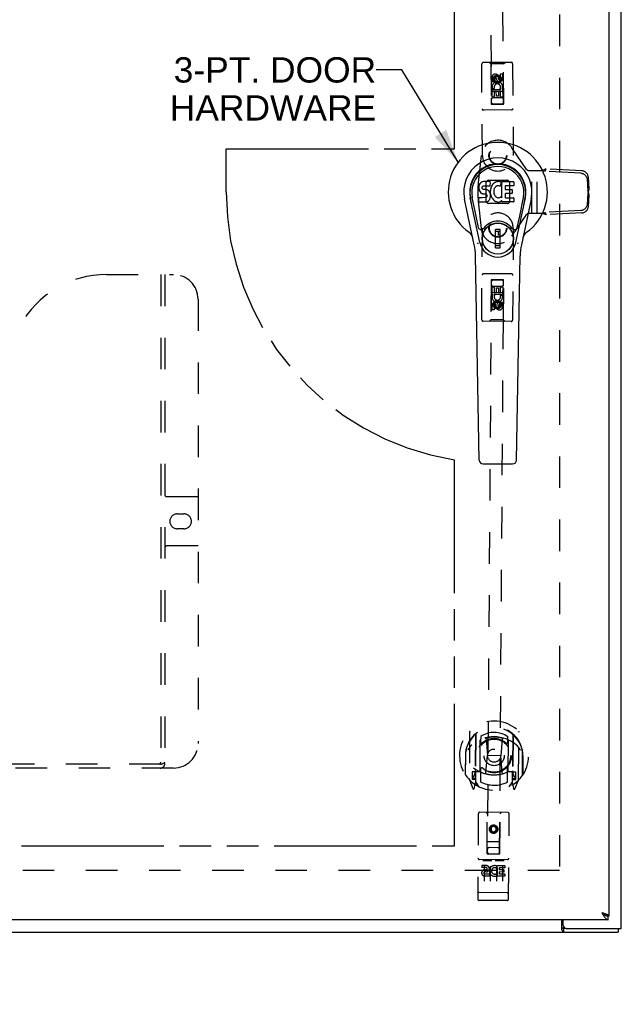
# Model space of a CAD drawing. Header units: inches. Extents: x 0 to 116, y 0 to 75.
# Tile 4 of 9: x 39 to 52, y 21 to 41. Entities that reach past the tile are written whole.
import ezdxf

# ---------------------------------------------------------------- set-up
doc = ezdxf.new("R2010")
doc.units = ezdxf.units.IN
doc.header["$LTSCALE"] = 6.394819
doc.header["$MEASUREMENT"] = 0
doc.linetypes.add('HIDDEN', pattern=[0.2, 0.1, -0.1])
doc.linetypes.add('PHANTOM', pattern=[0.8, 0.45, -0.05, 0.1, -0.05, 0.1, -0.05])
doc.layers.get('0').update_dxf_attribs({"linetype": 'CONTINUOUS'})
for name, color, linetype in [('02___PRT_ALL_AXES', 7, 'CONTINUOUS'), ('AVAILABLE_DOOR_SPACE', 7, 'CONTINUOUS'), ('DEFAULT_2', 8, 'HIDDEN'), ('DIMENSIONS', 7, 'CONTINUOUS')]:
    doc.layers.add(name, color=color, linetype=linetype)
doc.styles.get("Standard").update_dxf_attribs({"font": 'arial.ttf'})
doc.dimstyles.new('DIMSTYLE_1', dxfattribs={"dimtxt": 0.512953, "dimasz": 0.683938, "dimexe": 0.09, "dimexo": 0.07, "dimgap": 0.0375, "dimtad": 0, "dimtih": 1, "dimtoh": 1, "dimzin": 4, "dimdsep": 46, "dimtxsty": 'Standard', "dimblk": '_FILLED', "dimblk1": '_FILLED', "dimblk2": '_FILLED', "dimcen": 0.09, "dimazin": 1, "dimtfac": 1, "dimtdec": 3, "dimtofl": 0, "dimtmove": 0, "dimatfit": 3, "dimldrblk": '_FILLED', "dimfxl": 1, "dimtolj": 1, "dimtzin": 4, "dimarcsym": 0})
doc.dimstyles.get("Standard").update_dxf_attribs({"dimtxt": 0.581347, "dimasz": 0.683938, "dimexe": 0.09, "dimexo": 0.07, "dimgap": 0.09, "dimtad": 0, "dimtih": 1, "dimtoh": 1, "dimdec": 3, "dimzin": 4, "dimdsep": 46, "dimtxsty": 'Standard', "dimblk": '_FILLED', "dimblk1": '_FILLED', "dimblk2": '_FILLED', "dimcen": 0.09, "dimadec": 3, "dimazin": 1, "dimtp": 0.001, "dimtm": 0.001, "dimtfac": 1, "dimtdec": 3, "dimtofl": 0, "dimtmove": 0, "dimatfit": 3, "dimldrblk": '_FILLED', "dimfxl": 1, "dimtolj": 1, "dimtzin": 4, "dimarcsym": 0})

# ---------------------------------------------------------------- blocks, each defined once
blk = doc.blocks.new('_FILLED')
at = {"color": 0, "linetype": 'ByBlock'}
blk.add_solid([(0, 0), (-1, 0.2), (-1, -0.2)], dxfattribs=at)
blk = doc.blocks.new('*D12')
at = {"layer": 'DIMENSIONS', "color": 2, "linetype": 'Continuous'}
for p, q in [((36.072, 24.465), (36.072, 25.833)), ((36.072, 22.965), (36.072, 21.668)), ((36.072, 21.668), (36.671, 21.668))]:
    blk.add_line(p, q, dxfattribs=at)
at = {"layer": 'DIMENSIONS', "color": 2, "linetype": 'Continuous', "xscale": 0.6839378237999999, "yscale": 0.6839378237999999, "zscale": 0.6839378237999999}
for p, rotation in [((36.072, 24.465), 270), ((36.072, 22.965), 90)]:
    blk.add_blockref('_FILLED', p, dxfattribs=dict(at, rotation=rotation))
at = {"layer": 'DIMENSIONS', "color": 2, "linetype": 'Continuous', "insert": (36.927, 21.925), "char_height": 0.513, "width": 1.39394, "attachment_point": 1, "line_spacing_factor": 0.9}
blk.add_mtext('1.50', dxfattribs=at)

msp = doc.modelspace()

# ---------------------------------------------------------------- linework, layer by layer
at = {"color": 3, "linetype": 'Continuous'}
for p, q in [((51.617, 22.79), (51.617, 52.64)), ((51.367, 52.39), (51.367, 23.04)), ((51.354, 22.965), (27.755, 22.965)), ((50.415, 22.758), (50.415, 22.965)), ((50.442, 22.85), (50.442, 22.965)), ((50.502, 22.79), (51.617, 22.79)), ((27.68, 22.715), (51.554, 22.715)), ((50.424, 22.743), (50.427, 22.736))]:
    msp.add_line(p, q, dxfattribs=at)
at = {"color": 7, "linetype": 'Continuous'}
for p, q in [((48.801, 37.919), (48.779, 37.909)), ((48.824, 37.926), (48.801, 37.919)), ((48.964, 37.926), (48.824, 37.926)), ((48.966, 37.883), (48.964, 37.926)), ((49.08, 37.918), (49.06, 37.909)), ((49.102, 37.922), (49.08, 37.918)), ((49.124, 37.925), (49.102, 37.922)), ((49.147, 37.924), (49.124, 37.925)), ((49.158, 37.923), (49.147, 37.924)), ((49.168, 37.919), (49.158, 37.923)), ((49.187, 37.907), (49.168, 37.919)), ((49.197, 37.924), (49.434, 37.924)), ((49.197, 37.599), (49.197, 37.924)), ((49.438, 37.92), (49.438, 37.845)), ((48.733, 37.829), (48.731, 37.805)), ((48.731, 37.805), (48.732, 37.781)), ((48.732, 37.781), (48.736, 37.758)), ((48.738, 37.852), (48.733, 37.829)), ((48.736, 37.758), (48.744, 37.736)), ((48.747, 37.875), (48.738, 37.852)), ((48.744, 37.736), (48.757, 37.715)), ((48.761, 37.895), (48.747, 37.875)), ((48.757, 37.715), (48.773, 37.698)), ((48.77, 37.902), (48.761, 37.895)), ((48.779, 37.909), (48.77, 37.902)), ((48.802, 37.794), (48.803, 37.809)), ((48.803, 37.786), (48.802, 37.794)), ((48.803, 37.809), (48.805, 37.824)), ((48.805, 37.779), (48.803, 37.786)), ((48.805, 37.824), (48.808, 37.83)), ((48.81, 37.773), (48.805, 37.779)), ((48.808, 37.83), (48.814, 37.835)), ((48.816, 37.768), (48.81, 37.773)), ((48.814, 37.835), (48.828, 37.84)), ((48.83, 37.764), (48.816, 37.768)), ((48.828, 37.84), (48.843, 37.841)), ((48.854, 37.765), (48.83, 37.764)), ((48.843, 37.841), (48.956, 37.841)), ((48.878, 37.764), (48.854, 37.765)), ((48.902, 37.759), (48.878, 37.764)), ((48.913, 37.754), (48.902, 37.759)), ((48.923, 37.747), (48.913, 37.754)), ((48.94, 37.73), (48.923, 37.747)), ((48.953, 37.71), (48.94, 37.73)), ((48.956, 37.841), (48.962, 37.841)), ((48.962, 37.841), (48.963, 37.847)), ((48.963, 37.847), (48.965, 37.86)), ((48.968, 37.762), (48.963, 37.718)), ((48.963, 37.718), (48.964, 37.695)), ((48.965, 37.86), (48.966, 37.883)), ((48.972, 37.784), (48.968, 37.762)), ((48.978, 37.805), (48.972, 37.784)), ((48.987, 37.826), (48.978, 37.805)), ((48.998, 37.846), (48.987, 37.826)), ((49.011, 37.864), (48.998, 37.846)), ((49.025, 37.88), (49.011, 37.864)), ((49.042, 37.896), (49.025, 37.88)), ((49.034, 37.733), (49.033, 37.706)), ((49.037, 37.76), (49.034, 37.733)), ((49.041, 37.773), (49.037, 37.76)), ((49.046, 37.785), (49.041, 37.773)), ((49.06, 37.909), (49.042, 37.896)), ((49.061, 37.808), (49.046, 37.785)), ((49.069, 37.818), (49.061, 37.808)), ((49.08, 37.826), (49.069, 37.818)), ((49.104, 37.836), (49.08, 37.826)), ((49.117, 37.839), (49.104, 37.836)), ((49.131, 37.839), (49.117, 37.839)), ((49.144, 37.836), (49.131, 37.839)), ((49.156, 37.831), (49.144, 37.836)), ((49.188, 37.902), (49.162, 37.834)), ((49.267, 37.836), (49.267, 37.769)), ((49.434, 37.841), (49.272, 37.841)), ((49.272, 37.764), (49.403, 37.764)), ((49.407, 37.76), (49.407, 37.687)), ((48.641, 36.645), (48.444, 37.571)), ((48.752, 36.692), (48.559, 37.596)), ((48.607, 37.369), (48.563, 37.597)), ((48.675, 37.223), (48.6, 37.604)), ((48.734, 37.519), (48.734, 37.594)), ((48.797, 37.599), (48.738, 37.599)), ((48.739, 37.515), (48.883, 37.515)), ((48.773, 37.698), (48.793, 37.685)), ((48.793, 37.685), (48.804, 37.681)), ((48.858, 37.6), (48.797, 37.599)), ((48.804, 37.681), (48.816, 37.679)), ((48.816, 37.679), (48.864, 37.678)), ((48.874, 37.601), (48.858, 37.6)), ((48.864, 37.678), (48.871, 37.678)), ((48.871, 37.678), (48.878, 37.675)), ((48.88, 37.604), (48.874, 37.601)), ((48.878, 37.675), (48.884, 37.671)), ((48.885, 37.61), (48.88, 37.604)), ((48.883, 37.515), (48.895, 37.516)), ((48.884, 37.671), (48.889, 37.665)), ((48.895, 37.622), (48.885, 37.61)), ((48.889, 37.665), (48.896, 37.651)), ((48.897, 37.628), (48.895, 37.622)), ((48.895, 37.516), (48.906, 37.52)), ((48.896, 37.651), (48.898, 37.636)), ((48.898, 37.636), (48.897, 37.628)), ((48.906, 37.52), (48.926, 37.534)), ((48.926, 37.534), (48.943, 37.551)), ((48.943, 37.551), (48.949, 37.561)), ((48.949, 37.561), (48.955, 37.572)), ((48.962, 37.688), (48.953, 37.71)), ((48.955, 37.572), (48.963, 37.594)), ((48.969, 37.665), (48.962, 37.688)), ((48.963, 37.594), (48.969, 37.617)), ((48.964, 37.695), (48.967, 37.673)), ((48.967, 37.673), (48.972, 37.652)), ((48.971, 37.641), (48.969, 37.665)), ((48.969, 37.617), (48.971, 37.641)), ((48.972, 37.652), (48.979, 37.63)), ((48.979, 37.63), (49, 37.591)), ((49, 37.591), (49.013, 37.573)), ((49.013, 37.573), (49.028, 37.556)), ((49.028, 37.556), (49.044, 37.541)), ((49.033, 37.706), (49.034, 37.693)), ((49.034, 37.693), (49.037, 37.68)), ((49.037, 37.68), (49.047, 37.656)), ((49.044, 37.541), (49.062, 37.527)), ((49.047, 37.656), (49.061, 37.632)), ((49.061, 37.632), (49.069, 37.622)), ((49.062, 37.527), (49.072, 37.522)), ((49.069, 37.622), (49.08, 37.614)), ((49.072, 37.522), (49.082, 37.519)), ((49.08, 37.614), (49.091, 37.606)), ((49.082, 37.519), (49.104, 37.513)), ((49.091, 37.606), (49.103, 37.601)), ((49.103, 37.601), (49.116, 37.599)), ((49.116, 37.599), (49.13, 37.598)), ((49.13, 37.598), (49.143, 37.6)), ((49.143, 37.6), (49.156, 37.605)), ((49.148, 37.514), (49.169, 37.52)), ((49.156, 37.605), (49.168, 37.61)), ((49.168, 37.61), (49.179, 37.617)), ((49.169, 37.52), (49.188, 37.532)), ((49.185, 37.616), (49.197, 37.599)), ((49.199, 37.532), (49.188, 37.532)), ((49.188, 37.532), (49.188, 37.532)), ((49.199, 37.519), (49.199, 37.532)), ((49.435, 37.515), (49.203, 37.515)), ((49.268, 37.678), (49.268, 37.6)), ((49.403, 37.682), (49.273, 37.682)), ((49.273, 37.596), (49.435, 37.596)), ((49.439, 37.591), (49.439, 37.519)), ((49.483, 36.692), (49.676, 37.596)), ((49.56, 37.223), (49.635, 37.604)), ((49.791, 37.571), (49.594, 36.645)), ((49.627, 37.369), (49.672, 37.597)), ((49.104, 37.513), (49.126, 37.51)), ((49.126, 37.51), (49.148, 37.514)), ((48.723, 36.997), (48.675, 37.223)), ((49.512, 36.997), (49.56, 37.223)), ((49.163, 36.957), (49.072, 36.957)), ((49.072, 36.583), (49.072, 36.957)), ((49.072, 36.918), (49.163, 36.918)), ((49.123, 36.918), (49.123, 36.839)), ((49.163, 36.583), (49.163, 36.957)), ((49.163, 36.839), (49.123, 36.839)), ((49.163, 36.623), (49.072, 36.623)), ((49.072, 36.583), (49.163, 36.583)), ((48.739, 32.28), (48.667, 36.42)), ((49.496, 32.28), (49.568, 36.42)), ((48.818, 32.203), (49.417, 32.203)), ((51.367, 23.04), (51.354, 23.04)), ((51.354, 22.965), (51.354, 23.04)), ((50.502, 22.79), (50.445, 22.79)), ((50.445, 22.79), (50.445, 22.715)), ((51.554, 22.79), (51.554, 22.715))]:
    msp.add_line(p, q, dxfattribs=at)
for points in [[(48.719, 36.662), (48.717, 36.667), (48.716, 36.673), (48.714, 36.678), (48.713, 36.684)], [(49.522, 36.684), (49.52, 36.678), (49.519, 36.673), (49.517, 36.667), (49.516, 36.662)], [(51.222, 23.11), (51.228, 23.106), (51.233, 23.103), (51.239, 23.099), (51.244, 23.096), (51.249, 23.092), (51.254, 23.089), (51.259, 23.085), (51.263, 23.082), (51.268, 23.078), (51.272, 23.075), (51.276, 23.071), (51.279, 23.068), (51.282, 23.064), (51.282, 23.064)], [(51.222, 23.11), (51.228, 23.105), (51.233, 23.101), (51.239, 23.096), (51.244, 23.092), (51.25, 23.087), (51.255, 23.083), (51.261, 23.079), (51.266, 23.075), (51.272, 23.071), (51.277, 23.067)], [(51.277, 23.067), (51.283, 23.064), (51.288, 23.06)], [(51.288, 23.06), (51.294, 23.057), (51.299, 23.054), (51.305, 23.051), (51.31, 23.049), (51.316, 23.047), (51.321, 23.045), (51.327, 23.043), (51.332, 23.042), (51.338, 23.041), (51.343, 23.04), (51.349, 23.04), (51.354, 23.04)], [(50.415, 22.811), (50.417, 22.811), (50.418, 22.811), (50.419, 22.811), (50.42, 22.811), (50.421, 22.81), (50.422, 22.81), (50.424, 22.809), (50.425, 22.809), (50.426, 22.808), (50.427, 22.807), (50.428, 22.806), (50.429, 22.805), (50.43, 22.804), (50.431, 22.803), (50.432, 22.801), (50.433, 22.8), (50.435, 22.797)], [(50.435, 22.797), (50.436, 22.796), (50.437, 22.795), (50.438, 22.794), (50.439, 22.792), (50.44, 22.792), (50.441, 22.791), (50.442, 22.79), (50.443, 22.79), (50.444, 22.79), (50.445, 22.79)]]:
    msp.add_lwpolyline(points, dxfattribs=at)
at = {"color": 3, "linetype": 'Continuous'}
for points in [[(51.222, 23.11), (51.24, 23.104), (51.248, 23.102), (51.257, 23.099), (51.265, 23.096), (51.274, 23.094), (51.282, 23.091), (51.29, 23.088)], [(51.222, 23.11), (51.228, 23.1), (51.233, 23.091), (51.239, 23.081), (51.244, 23.072), (51.25, 23.063), (51.255, 23.054), (51.261, 23.046)], [(51.261, 23.046), (51.266, 23.037), (51.272, 23.029), (51.277, 23.021), (51.283, 23.014), (51.288, 23.007), (51.294, 23.001), (51.299, 22.995), (51.305, 22.989), (51.31, 22.984), (51.316, 22.98), (51.321, 22.976), (51.327, 22.972), (51.332, 22.97), (51.338, 22.967), (51.343, 22.966), (51.349, 22.965), (51.354, 22.965)], [(51.29, 23.088), (51.297, 23.085), (51.305, 23.083), (51.312, 23.08), (51.319, 23.077), (51.325, 23.075), (51.331, 23.072), (51.336, 23.069), (51.342, 23.067), (51.346, 23.064), (51.351, 23.061), (51.355, 23.059), (51.358, 23.056), (51.361, 23.053), (51.363, 23.05), (51.365, 23.048), (51.366, 23.045), (51.367, 23.042), (51.367, 23.04)], [(50.415, 22.758), (50.416, 22.757), (50.417, 22.755), (50.419, 22.754), (50.42, 22.752), (50.421, 22.75), (50.422, 22.748), (50.423, 22.745), (50.424, 22.743)], [(50.427, 22.736), (50.428, 22.733), (50.429, 22.731), (50.43, 22.729), (50.431, 22.727), (50.432, 22.725), (50.433, 22.723), (50.434, 22.722), (50.435, 22.72), (50.436, 22.719), (50.437, 22.718), (50.439, 22.717), (50.44, 22.716), (50.441, 22.716), (50.442, 22.715), (50.443, 22.715), (50.444, 22.715), (50.445, 22.715)]]:
    msp.add_lwpolyline(points, dxfattribs=at)
at = {"color": 7, "linetype": 'Continuous'}
for radius in [0.317, 0.313]:
    msp.add_circle((49.117, 36.77), radius, dxfattribs=at)
for centre, radius, start, end in [((49.117, 37.715), 1.004, 305.5066, 234.4934), ((49.117, 37.715), 0.689, 347.9703, 192.0297), ((49.117, 37.715), 0.571, 347.9703, 192.0297), ((49.117, 37.705), 0.527, 348.9402, 191.0594), ((49.434, 37.92), 0.00448, 0, 90), ((49.158, 37.835), 0.00448, 246.1578, 339.0016), ((49.184, 37.904), 0.00448, 339.0016, 51.8729), ((49.272, 37.836), 0.00448, 90, 180), ((49.272, 37.769), 0.00448, 180, 270), ((49.403, 37.76), 0.00448, 0, 90), ((49.434, 37.845), 0.00448, 270, 360), ((48.738, 37.594), 0.00448, 90, 180.0119), ((48.739, 37.519), 0.00483, 180, 270), ((49.182, 37.614), 0.00448, 34.0893, 127.3444), ((49.203, 37.519), 0.00448, 180, 270), ((49.273, 37.678), 0.00448, 90, 180), ((49.273, 37.6), 0.00448, 180, 270), ((49.403, 37.687), 0.00448, 270, 360), ((49.435, 37.591), 0.00448, 0, 90), ((49.435, 37.519), 0.00448, 270, 360), ((49.117, 36.77), 0.354, 35.4237, 144.5763), ((48.78, 37.01), 0.0591, 192.0297, 324.5763), ((49.454, 37.01), 0.0591, 215.4237, 347.9703), ((48.42, 36.737), 0.197, 12.0297, 54.4934), ((49.815, 36.737), 0.197, 125.5066, 167.9703), ((47.486, 36.399), 1.181, 1, 12.0297), ((49.117, 36.77), 0.374, 192.0297, 347.9703), ((50.749, 36.399), 1.181, 167.9703, 179), ((48.818, 32.282), 0.0787, 181, 270), ((49.417, 32.282), 0.0787, 270, 359)]:
    msp.add_arc(centre, radius, start, end, dxfattribs=at)
at = {"color": 3, "linetype": 'Continuous'}
msp.add_arc((50.502, 22.85), 0.06, 180, 270, dxfattribs=at)
at = {"color": 7, "linetype": 'Continuous'}
msp.add_ellipse((49.117, 37.705), major_axis=(0, 0.565), ratio=0.999848, start_param=-1.76365, end_param=1.76365, dxfattribs=at)
at = {"layer": '02___PRT_ALL_AXES', "color": 8, "linetype": 'HIDDEN'}
for p, q in [((49, 39.948), (49, 40.041)), ((49.043, 39.948), (49, 39.948)), ((49.042, 40.041), (49.043, 39.948)), ((49.086, 40.013), (49.086, 40.041)), ((49.127, 40.055), (49.127, 40.009)), ((49.17, 40.106), (49.212, 40.106)), ((49.171, 40.013), (49.17, 40.106)), ((49.212, 40.106), (49.213, 40.014)), ((49.001, 39.792), (49.179, 39.793)), ((49.002, 39.636), (49.001, 39.792)), ((49.049, 39.817), (49.01, 39.799)), ((49.086, 39.75), (49.044, 39.75)), ((49.044, 39.75), (49.045, 39.636)), ((49.087, 39.658), (49.086, 39.75)), ((49.172, 39.75), (49.129, 39.75)), ((49.129, 39.75), (49.13, 39.658)), ((49.179, 39.793), (49.16, 39.806)), ((49.173, 39.637), (49.172, 39.75)), ((49.204, 39.797), (49.202, 39.793)), ((49.202, 39.793), (49.215, 39.793)), ((49.215, 39.793), (49.216, 39.637)), ((49.045, 39.636), (49.002, 39.636)), ((49.13, 39.658), (49.087, 39.658)), ((49.216, 39.637), (49.173, 39.637)), ((49.001, 35.637), (49.002, 35.794)), ((49.002, 35.794), (49.045, 35.793)), ((49.045, 35.793), (49.044, 35.68)), ((49.088, 35.772), (49.131, 35.771)), ((49.088, 35.679), (49.088, 35.772)), ((49.131, 35.771), (49.13, 35.679)), ((49.172, 35.679), (49.173, 35.792)), ((49.173, 35.792), (49.216, 35.792)), ((49.216, 35.792), (49.215, 35.636)), ((49.014, 35.637), (49.001, 35.637)), ((49.012, 35.634), (49.014, 35.637)), ((49.215, 35.636), (49.037, 35.637)), ((49.037, 35.637), (49.055, 35.624)), ((49.044, 35.68), (49.088, 35.679)), ((49.13, 35.679), (49.172, 35.679)), ((49.166, 35.612), (49.206, 35.629)), ((48.999, 35.325), (49, 35.417)), ((49.042, 35.325), (48.999, 35.325)), ((49.042, 35.417), (49.042, 35.325)), ((49.085, 35.374), (49.086, 35.421)), ((49.127, 35.416), (49.127, 35.388)), ((49.17, 35.388), (49.171, 35.48)), ((49.171, 35.48), (49.213, 35.48)), ((49.213, 35.48), (49.213, 35.387)), ((48.882, 24.063), (48.79, 24.064)), ((48.79, 24.064), (48.79, 24.021)), ((48.882, 24.021), (48.79, 24.021)), ((48.886, 23.977), (48.839, 23.977)), ((49.102, 24.026), (49.089, 24.007)), ((49.099, 24.051), (49.102, 24.049)), ((49.102, 24.026), (49.101, 23.848)), ((49.259, 24.06), (49.102, 24.061)), ((49.102, 24.061), (49.102, 24.049)), ((49.145, 24.019), (49.144, 23.975)), ((49.237, 23.975), (49.144, 23.975)), ((49.258, 24.018), (49.145, 24.019)), ((49.237, 23.975), (49.236, 23.932)), ((49.259, 24.06), (49.258, 24.018)), ((48.945, 23.849), (48.852, 23.85)), ((48.881, 23.936), (48.853, 23.936)), ((48.945, 23.892), (48.853, 23.892)), ((48.945, 23.892), (48.945, 23.849)), ((49.077, 23.897), (49.094, 23.857)), ((49.257, 23.847), (49.101, 23.848)), ((49.236, 23.932), (49.144, 23.933)), ((49.144, 23.933), (49.144, 23.89)), ((49.257, 23.89), (49.144, 23.89)), ((49.257, 23.89), (49.257, 23.847)), ((48.804, 23.358), (48.739, 23.358)), ((49.054, 23.356), (48.989, 23.356)), ((49.304, 23.354), (49.239, 23.354))]:
    msp.add_line(p, q, dxfattribs=at)
for centre in [(49.106, 39.999), (49.106, 35.431), (49.032, 24.801)]:
    msp.add_circle(centre, 0.085, dxfattribs=at)
for centre, radius, start, end in [((49.064, 40.041), 0.0644, 12.7015, 180.4795), ((49.108, 39.842), 0.107, 334.6657, 203.8048), ((49.064, 40.041), 0.0219, 0.3032, 180.402), ((49.15, 40.013), 0.0635, 180.402, 0.402), ((49.149, 40.013), 0.0219, 190.709, 0.402), ((49.108, 39.842), 0.0639, 325.2915, 203.8046), ((49.107, 35.587), 0.107, 153.8616, 23.0007), ((49.107, 35.587), 0.0639, 144.4874, 23.0006), ((49.063, 35.417), 0.0635, 359.598, 179.598), ((49.064, 35.417), 0.0219, 9.905, 179.598), ((49.148, 35.388), 0.0644, 191.8974, 359.6755), ((49.148, 35.388), 0.0219, 179.4991, 359.598), ((48.853, 23.914), 0.0644, 101.8974, 269.6755), ((48.882, 24), 0.0635, 269.598, 89.598), ((48.882, 23.999), 0.0219, 279.905, 89.598), ((49.052, 23.955), 0.107, 63.8616, 293.0007), ((49.052, 23.955), 0.0639, 54.4874, 293.0006), ((48.853, 23.914), 0.0219, 89.4991, 269.598)]:
    msp.add_arc(centre, radius, start, end, dxfattribs=at)
at = {"layer": 'AVAILABLE_DOOR_SPACE', "color": 4, "linetype": 'PHANTOM'}
for p, q in [((48.242, 38.59), (48.242, 50.965)), ((43.617, 38.59), (48.242, 38.59)), ((43.617, 37.715), (43.617, 38.59)), ((48.242, 24.465), (48.242, 32.285)), ((29.242, 24.465), (48.242, 24.465))]:
    msp.add_line(p, q, dxfattribs=at)
msp.add_arc((49.117, 37.715), 5.5, 180, 260.8459, dxfattribs=at)
at = {"layer": 'DEFAULT_2', "color": 8, "linetype": 'HIDDEN'}
for p, q in [((50.367, 51.54), (50.367, 23.89)), ((48.903, 51.127), (48.985, 39.493)), ((49.235, 39.495), (49.153, 51.129)), ((49.387, 40.341), (48.822, 40.337)), ((48.974, 40.308), (48.944, 40.338)), ((49.234, 40.31), (48.974, 40.308)), ((49.234, 40.31), (49.264, 40.34)), ((49.237, 39.5), (49.234, 40.31)), ((49.417, 40.311), (49.43, 38.453)), ((48.805, 38.449), (48.792, 40.306)), ((48.974, 40.308), (48.984, 39.498)), ((49.106, 40.07), (49.044, 40.034)), ((49.044, 40.034), (49.054, 40.028)), ((49.044, 40.034), (49.044, 39.962)), ((49.044, 39.962), (49.054, 39.968)), ((49.044, 39.962), (49.107, 39.926)), ((49.106, 40.059), (49.054, 40.028)), ((49.054, 40.028), (49.054, 39.968)), ((49.054, 39.968), (49.107, 39.938)), ((49.169, 40.035), (49.106, 40.07)), ((49.106, 40.07), (49.106, 40.059)), ((49.159, 40.029), (49.106, 40.059)), ((49.107, 39.938), (49.159, 39.968)), ((49.107, 39.926), (49.169, 39.963)), ((49.107, 39.926), (49.107, 39.938)), ((49.169, 40.035), (49.159, 40.029)), ((49.159, 39.968), (49.159, 40.029)), ((49.169, 39.963), (49.159, 39.968)), ((49.169, 39.963), (49.169, 40.035)), ((49.236, 39.75), (48.981, 39.748)), ((49.194, 39.624), (49.024, 39.623)), ((49.393, 39.376), (48.828, 39.372)), ((48.984, 39.498), (49.237, 39.5)), ((48.985, 39.501), (49.235, 39.503)), ((48.985, 39.493), (49.235, 39.495)), ((49.707, 38.165), (49.402, 38.612)), ((48.777, 38.454), (48.72, 37.901)), ((49.708, 38.164), (49.707, 38.165)), ((49.732, 38.153), (50.018, 38.153)), ((49.807, 37.278), (49.807, 38.153)), ((49.911, 37.278), (49.911, 38.153)), ((50.018, 38.153), (50.044, 38.144)), ((50.073, 38.133), (50.095, 38.18)), ((50.796, 38.095), (50.073, 38.133)), ((50.818, 38.142), (50.095, 38.18)), ((48.887, 37.922), (48.912, 37.947)), ((48.923, 37.952), (49.313, 37.952)), ((49.325, 37.947), (49.35, 37.922)), ((50.924, 37.977), (50.938, 37.729)), ((50.946, 38.024), (50.96, 37.777)), ((48.882, 37.521), (48.882, 37.911)), ((49.355, 37.911), (49.355, 37.521)), ((50.938, 37.729), (50.96, 37.777)), ((50.945, 37.723), (50.948, 37.72)), ((50.948, 37.72), (50.948, 37.71)), ((48.72, 37.531), (48.777, 36.977)), ((50.938, 37.7), (50.924, 37.454)), ((50.938, 37.7), (50.96, 37.653)), ((50.96, 37.653), (50.946, 37.407)), ((48.912, 37.484), (48.887, 37.509)), ((49.313, 37.479), (48.923, 37.479)), ((49.35, 37.509), (49.325, 37.484)), ((50.796, 37.336), (50.078, 37.298)), ((49.402, 36.819), (49.707, 37.266)), ((49.707, 37.266), (49.708, 37.267)), ((50.022, 37.278), (49.732, 37.278)), ((50.041, 37.285), (50.022, 37.278)), ((50.1, 37.251), (50.078, 37.298)), ((50.818, 37.289), (50.1, 37.251)), ((48.792, 35.123), (48.805, 36.98)), ((49.43, 36.976), (49.417, 35.119)), ((41.192, 36.04), (42.547, 36.04)), ((42.292, 36.04), (42.292, 26.16)), ((42.372, 36.04), (42.372, 26.13)), ((49.393, 36.054), (48.828, 36.058)), ((48.985, 35.936), (48.903, 24.302)), ((48.984, 35.932), (48.974, 35.122)), ((48.984, 35.932), (49.237, 35.93)), ((49.235, 35.934), (48.985, 35.936)), ((49.235, 35.927), (48.985, 35.928)), ((49.153, 24.3), (49.235, 35.934)), ((49.234, 35.12), (49.237, 35.93)), ((49.024, 35.806), (49.194, 35.805)), ((43.047, 35.54), (43.047, 26.54)), ((48.981, 35.682), (49.236, 35.68)), ((49.107, 35.503), (49.044, 35.468)), ((49.044, 35.468), (49.054, 35.462)), ((49.044, 35.468), (49.044, 35.395)), ((49.044, 35.395), (49.054, 35.401)), ((49.044, 35.395), (49.106, 35.359)), ((49.107, 35.492), (49.054, 35.462)), ((49.054, 35.462), (49.054, 35.401)), ((49.054, 35.401), (49.106, 35.37)), ((49.106, 35.37), (49.159, 35.4)), ((49.106, 35.359), (49.169, 35.395)), ((49.106, 35.359), (49.106, 35.37)), ((49.169, 35.467), (49.107, 35.503)), ((49.107, 35.503), (49.107, 35.492)), ((49.159, 35.461), (49.107, 35.492)), ((49.169, 35.467), (49.159, 35.461)), ((49.159, 35.4), (49.159, 35.461)), ((49.169, 35.395), (49.159, 35.4)), ((49.169, 35.395), (49.169, 35.467)), ((48.974, 35.122), (48.944, 35.092)), ((49.234, 35.12), (48.974, 35.122)), ((49.387, 35.089), (48.822, 35.093)), ((49.234, 35.12), (49.264, 35.09)), ((42.412, 31.54), (43.047, 31.54)), ((42.624, 31.19), (42.761, 31.19)), ((42.761, 30.89), (42.624, 30.89)), ((43.047, 30.54), (42.412, 30.54)), ((48.546, 26.777), (48.539, 25.81)), ((49.539, 25.803), (49.546, 26.77)), ((48.663, 26.723), (48.656, 25.706)), ((48.67, 26.718), (48.663, 25.715)), ((48.758, 25.974), (48.762, 26.605)), ((48.77, 26.677), (48.769, 26.574)), ((48.882, 26.63), (48.91, 26.291)), ((49.207, 26.628), (49.175, 26.289)), ((49.319, 26.571), (49.32, 26.673)), ((49.327, 26.601), (49.323, 25.97)), ((49.42, 26.712), (49.413, 25.709)), ((49.428, 26.717), (49.421, 25.701)), ((48.465, 25.903), (48.468, 26.361)), ((48.468, 26.361), (48.468, 26.363)), ((49.615, 25.895), (49.618, 26.353)), ((48.46, 26.294), (48.457, 25.906)), ((48.46, 26.294), (48.475, 26.294)), ((48.877, 25.947), (48.91, 26.291)), ((49.175, 26.289), (48.91, 26.291)), ((49.203, 25.945), (49.175, 26.289)), ((49.625, 26.286), (49.61, 26.286)), ((49.625, 26.286), (49.622, 25.898)), ((42.547, 26.04), (30.587, 26.04)), ((42.289, 26.12), (30.846, 26.12)), ((48.598, 25.964), (48.597, 25.814)), ((48.658, 25.964), (48.598, 25.964)), ((48.667, 25.947), (48.666, 25.739)), ((48.758, 25.964), (48.685, 25.964)), ((48.753, 25.966), (48.688, 25.966)), ((48.765, 26.013), (48.764, 25.761)), ((49.314, 25.757), (49.315, 26.009)), ((49.395, 25.959), (49.323, 25.96)), ((49.393, 25.962), (49.327, 25.962)), ((49.411, 25.734), (49.412, 25.941)), ((49.483, 25.958), (49.423, 25.958)), ((49.481, 25.808), (49.483, 25.958)), ((48.543, 25.799), (48.612, 25.623)), ((48.597, 25.814), (48.657, 25.814)), ((48.635, 25.887), (48.605, 25.842)), ((48.609, 25.834), (48.664, 25.833)), ((48.733, 25.664), (48.664, 25.774)), ((49.414, 25.768), (49.343, 25.66)), ((49.414, 25.828), (49.469, 25.828)), ((49.421, 25.808), (49.481, 25.808)), ((49.473, 25.836), (49.444, 25.882)), ((49.463, 25.617), (49.534, 25.792)), ((48.634, 25.723), (48.639, 25.72)), ((48.641, 25.626), (48.656, 25.706)), ((49.421, 25.701), (49.434, 25.62)), ((49.442, 25.717), (49.442, 25.717)), ((49.442, 25.717), (49.442, 25.717)), ((49.317, 25.139), (48.752, 25.143)), ((48.722, 25.113), (48.709, 23.388)), ((48.902, 24.302), (48.904, 25.112)), ((49.155, 24.3), (49.164, 25.11)), ((49.334, 23.384), (49.347, 25.109)), ((48.97, 24.838), (48.969, 24.766)), ((48.969, 24.766), (48.979, 24.771)), ((48.969, 24.766), (49.031, 24.729)), ((49.032, 24.873), (48.97, 24.838)), ((48.97, 24.838), (48.98, 24.832)), ((48.98, 24.832), (48.979, 24.771)), ((48.979, 24.771), (49.031, 24.741)), ((49.032, 24.862), (48.98, 24.832)), ((49.031, 24.741), (49.084, 24.771)), ((49.031, 24.729), (49.094, 24.765)), ((49.095, 24.837), (49.032, 24.873)), ((49.032, 24.873), (49.032, 24.862)), ((49.085, 24.831), (49.032, 24.862)), ((49.084, 24.771), (49.085, 24.831)), ((49.094, 24.765), (49.084, 24.771)), ((49.095, 24.837), (49.085, 24.831)), ((49.094, 24.765), (49.095, 24.837)), ((48.903, 24.552), (49.158, 24.55)), ((49.031, 24.729), (49.031, 24.741)), ((49.114, 24.425), (48.944, 24.427)), ((49.31, 24.182), (48.745, 24.186)), ((48.816, 24.169), (48.988, 24.168)), ((48.902, 24.302), (48.903, 24.302)), ((48.903, 24.302), (49.153, 24.3)), ((49.066, 24.168), (49.238, 24.166)), ((49.153, 24.3), (49.155, 24.3)), ((50.367, 23.965), (28.867, 23.965)), ((48.839, 24.054), (48.837, 23.748)), ((48.964, 24.054), (48.962, 23.748)), ((49.089, 24.053), (49.087, 23.747)), ((49.214, 24.052), (49.212, 23.746)), ((48.728, 23.517), (48.727, 23.517)), ((48.729, 23.517), (48.728, 23.517)), ((48.73, 23.517), (48.729, 23.517)), ((48.729, 23.517), (48.729, 23.517)), ((48.731, 23.516), (48.73, 23.517)), ((48.732, 23.516), (48.731, 23.516)), ((48.733, 23.516), (48.732, 23.516)), ((48.732, 23.516), (48.732, 23.516)), ((48.734, 23.516), (48.733, 23.516)), ((48.735, 23.516), (48.734, 23.516)), ((48.736, 23.516), (48.735, 23.516)), ((48.737, 23.516), (48.736, 23.516)), ((48.738, 23.516), (48.737, 23.516)), ((48.737, 23.516), (48.737, 23.516)), ((48.739, 23.516), (48.738, 23.516)), ((48.74, 23.516), (48.739, 23.516)), ((49.305, 23.512), (48.74, 23.516)), ((48.989, 23.356), (48.804, 23.358)), ((49.239, 23.354), (49.054, 23.356)), ((49.305, 23.512), (49.306, 23.512)), ((49.306, 23.512), (49.307, 23.512)), ((49.307, 23.512), (49.308, 23.512)), ((49.308, 23.512), (49.309, 23.512)), ((49.309, 23.512), (49.31, 23.512)), ((49.31, 23.512), (49.311, 23.512)), ((49.31, 23.512), (49.31, 23.512)), ((49.311, 23.512), (49.312, 23.512)), ((49.312, 23.512), (49.313, 23.512)), ((49.313, 23.512), (49.314, 23.512)), ((49.314, 23.512), (49.315, 23.512)), ((49.314, 23.512), (49.314, 23.512)), ((49.315, 23.512), (49.316, 23.512)), ((49.316, 23.512), (49.317, 23.513)), ((49.317, 23.513), (49.318, 23.513)), ((49.318, 23.513), (49.318, 23.513))]:
    msp.add_line(p, q, dxfattribs=at)
for points in [[(50.018, 38.153), (50.03, 38.158), (50.036, 38.16), (50.042, 38.162), (50.048, 38.164), (50.054, 38.166)], [(50.058, 38.138), (50.053, 38.14), (50.044, 38.144)], [(50.095, 38.18), (50.089, 38.178), (50.082, 38.176), (50.075, 38.174), (50.068, 38.171), (50.061, 38.169), (50.054, 38.166)], [(50.073, 38.133), (50.068, 38.135), (50.058, 38.138)], [(50.946, 38.024), (50.945, 38.037), (50.942, 38.049), (50.937, 38.061), (50.931, 38.073), (50.924, 38.085), (50.915, 38.095), (50.906, 38.105), (50.895, 38.114), (50.884, 38.122), (50.871, 38.128), (50.858, 38.134), (50.845, 38.138), (50.831, 38.141), (50.818, 38.142)], [(50.796, 38.095), (50.809, 38.093), (50.823, 38.091), (50.836, 38.087), (50.849, 38.081), (50.862, 38.074), (50.873, 38.067), (50.884, 38.058), (50.893, 38.048), (50.902, 38.037), (50.909, 38.026), (50.915, 38.014), (50.92, 38.002), (50.923, 37.99), (50.924, 37.977)], [(50.938, 37.729), (50.94, 37.728), (50.942, 37.726), (50.943, 37.725), (50.945, 37.723)], [(50.96, 37.777), (50.959, 37.768), (50.957, 37.758), (50.955, 37.749), (50.952, 37.739), (50.95, 37.729), (50.948, 37.72)], [(50.948, 37.71), (50.945, 37.706), (50.943, 37.705), (50.942, 37.703), (50.94, 37.701), (50.938, 37.7)], [(50.948, 37.71), (50.95, 37.7), (50.952, 37.69), (50.955, 37.68), (50.957, 37.671), (50.959, 37.662), (50.96, 37.653)], [(50.924, 37.454), (50.923, 37.441), (50.92, 37.429), (50.915, 37.417), (50.909, 37.405), (50.902, 37.394), (50.894, 37.383), (50.884, 37.373), (50.873, 37.365), (50.862, 37.357), (50.849, 37.35), (50.836, 37.345), (50.823, 37.34), (50.81, 37.338), (50.796, 37.336)], [(50.818, 37.289), (50.832, 37.291), (50.845, 37.293), (50.858, 37.297), (50.871, 37.303), (50.884, 37.31), (50.895, 37.317), (50.906, 37.326), (50.916, 37.336), (50.924, 37.347), (50.931, 37.358), (50.937, 37.37), (50.942, 37.382), (50.945, 37.394), (50.946, 37.407)], [(50.1, 37.251), (50.087, 37.255), (50.074, 37.259), (50.061, 37.264), (50.048, 37.269), (50.035, 37.273), (50.022, 37.278)], [(50.078, 37.298), (50.068, 37.295), (50.059, 37.292), (50.05, 37.288), (50.041, 37.285)], [(48.857, 26.648), (48.862, 26.649), (48.868, 26.651), (48.873, 26.652), (48.879, 26.654), (48.884, 26.655), (48.89, 26.656), (48.895, 26.657), (48.9, 26.658), (48.906, 26.659), (48.911, 26.661), (48.917, 26.662), (48.922, 26.662), (48.928, 26.663), (48.934, 26.664), (48.939, 26.665), (48.945, 26.666), (48.95, 26.667), (48.956, 26.667), (48.961, 26.668), (48.967, 26.669), (48.972, 26.669), (48.978, 26.67), (48.984, 26.67), (48.989, 26.671), (48.995, 26.671), (49, 26.671), (49.006, 26.672), (49.011, 26.672), (49.017, 26.672), (49.023, 26.672), (49.028, 26.672), (49.034, 26.672), (49.039, 26.672), (49.045, 26.672), (49.051, 26.672), (49.056, 26.672), (49.062, 26.672), (49.067, 26.672), (49.073, 26.672), (49.079, 26.671), (49.084, 26.671), (49.09, 26.671), (49.095, 26.67), (49.101, 26.67), (49.106, 26.669), (49.112, 26.669), (49.118, 26.668), (49.123, 26.667), (49.129, 26.667), (49.134, 26.666), (49.14, 26.665), (49.145, 26.664), (49.151, 26.664), (49.156, 26.663), (49.162, 26.662), (49.167, 26.661), (49.173, 26.66), (49.178, 26.659), (49.184, 26.658), (49.189, 26.656), (49.195, 26.655), (49.2, 26.654), (49.206, 26.653), (49.211, 26.651), (49.217, 26.65), (49.222, 26.648), (49.227, 26.647), (49.233, 26.645)], [(48.59, 26.508), (48.588, 26.507), (48.587, 26.506), (48.585, 26.504), (48.583, 26.503), (48.582, 26.501), (48.58, 26.5), (48.578, 26.498), (48.577, 26.496), (48.575, 26.494), (48.573, 26.493), (48.571, 26.491), (48.569, 26.489), (48.567, 26.487), (48.565, 26.484), (48.563, 26.482), (48.561, 26.48), (48.559, 26.477), (48.557, 26.475), (48.555, 26.472), (48.553, 26.469), (48.551, 26.467), (48.548, 26.464), (48.546, 26.461), (48.544, 26.457), (48.541, 26.454), (48.539, 26.451), (48.536, 26.447), (48.534, 26.443), (48.531, 26.439), (48.528, 26.435), (48.526, 26.431), (48.523, 26.427), (48.52, 26.422), (48.517, 26.417), (48.514, 26.412), (48.511, 26.407)], [(49.576, 26.4), (49.573, 26.405), (49.57, 26.41), (49.567, 26.415), (49.564, 26.419), (49.561, 26.424), (49.558, 26.428), (49.556, 26.432), (49.553, 26.436), (49.551, 26.44), (49.548, 26.444), (49.546, 26.447), (49.543, 26.45), (49.541, 26.454), (49.539, 26.457), (49.536, 26.46), (49.534, 26.463), (49.532, 26.465), (49.53, 26.468), (49.528, 26.471), (49.526, 26.473), (49.524, 26.475), (49.522, 26.478), (49.52, 26.48), (49.518, 26.482), (49.516, 26.484), (49.515, 26.486), (49.513, 26.488), (49.511, 26.49), (49.509, 26.491), (49.508, 26.493), (49.506, 26.495), (49.504, 26.496), (49.503, 26.498), (49.501, 26.499), (49.5, 26.5), (49.498, 26.502)], [(42.289, 26.12), (42.304, 26.121), (42.319, 26.125), (42.334, 26.131), (42.35, 26.139), (42.366, 26.149), (42.382, 26.16)], [(48.81, 24.168), (48.81, 24.168), (48.81, 24.168), (48.81, 24.168), (48.81, 24.168), (48.81, 24.169), (48.811, 24.169), (48.811, 24.169), (48.811, 24.169), (48.811, 24.169), (48.811, 24.169), (48.811, 24.169), (48.811, 24.169), (48.811, 24.169), (48.811, 24.169), (48.811, 24.169), (48.812, 24.169), (48.812, 24.169), (48.812, 24.169), (48.812, 24.169), (48.812, 24.169), (48.812, 24.169), (48.812, 24.169), (48.813, 24.169), (48.813, 24.169), (48.813, 24.169), (48.813, 24.169), (48.813, 24.169), (48.813, 24.169), (48.813, 24.169), (48.814, 24.169), (48.814, 24.169), (48.814, 24.169), (48.814, 24.169), (48.814, 24.169), (48.814, 24.169), (48.815, 24.169), (48.815, 24.169), (48.815, 24.169), (48.815, 24.169), (48.815, 24.169), (48.816, 24.169), (48.816, 24.169), (48.816, 24.169), (48.816, 24.169), (48.816, 24.169)], [(48.988, 24.168), (48.989, 24.168), (48.989, 24.168), (48.989, 24.168), (48.989, 24.168), (48.989, 24.168), (48.99, 24.168), (48.99, 24.168), (48.99, 24.168), (48.99, 24.168), (48.99, 24.168), (48.991, 24.168), (48.991, 24.168), (48.991, 24.168), (48.991, 24.168), (48.991, 24.168), (48.991, 24.168), (48.992, 24.168), (48.992, 24.168), (48.992, 24.168), (48.992, 24.168), (48.992, 24.168), (48.992, 24.168), (48.992, 24.168), (48.993, 24.168), (48.993, 24.168), (48.993, 24.168), (48.993, 24.168), (48.993, 24.168), (48.993, 24.168), (48.993, 24.168), (48.993, 24.168), (48.994, 24.168), (48.994, 24.168), (48.994, 24.168), (48.994, 24.167), (48.994, 24.167), (48.994, 24.167), (48.994, 24.167), (48.994, 24.167), (48.994, 24.167), (48.995, 24.167), (48.995, 24.167), (48.995, 24.167), (48.995, 24.167), (48.995, 24.167), (48.995, 24.167)], [(49.06, 24.167), (49.06, 24.167), (49.06, 24.167), (49.06, 24.167), (49.06, 24.167), (49.06, 24.167), (49.061, 24.167), (49.061, 24.167), (49.061, 24.167), (49.061, 24.167), (49.061, 24.167), (49.061, 24.167), (49.061, 24.167), (49.061, 24.167), (49.061, 24.167), (49.061, 24.167), (49.062, 24.167), (49.062, 24.167), (49.062, 24.167), (49.062, 24.167), (49.062, 24.167), (49.062, 24.167), (49.062, 24.167), (49.063, 24.167), (49.063, 24.167), (49.063, 24.167), (49.063, 24.167), (49.063, 24.167), (49.063, 24.168), (49.063, 24.168), (49.064, 24.168), (49.064, 24.168), (49.064, 24.168), (49.064, 24.168), (49.064, 24.168), (49.064, 24.168), (49.065, 24.168), (49.065, 24.168), (49.065, 24.168), (49.065, 24.168), (49.065, 24.168), (49.066, 24.168), (49.066, 24.168), (49.066, 24.168), (49.066, 24.168), (49.066, 24.168)], [(49.238, 24.166), (49.239, 24.166), (49.239, 24.166), (49.239, 24.166), (49.239, 24.166), (49.239, 24.166), (49.24, 24.166), (49.24, 24.166), (49.24, 24.166), (49.24, 24.166), (49.24, 24.166), (49.241, 24.166), (49.241, 24.166), (49.241, 24.166), (49.241, 24.166), (49.241, 24.166), (49.241, 24.166), (49.242, 24.166), (49.242, 24.166), (49.242, 24.166), (49.242, 24.166), (49.242, 24.166), (49.242, 24.166), (49.242, 24.166), (49.243, 24.166), (49.243, 24.166), (49.243, 24.166), (49.243, 24.166), (49.243, 24.166), (49.243, 24.166), (49.243, 24.166), (49.243, 24.166), (49.244, 24.166), (49.244, 24.166), (49.244, 24.166), (49.244, 24.166), (49.244, 24.166), (49.244, 24.166), (49.244, 24.166), (49.244, 24.166), (49.244, 24.166), (49.245, 24.165), (49.245, 24.165), (49.245, 24.165), (49.245, 24.165), (49.245, 24.165), (49.245, 24.165)], [(48.727, 23.517), (48.726, 23.517), (48.726, 23.517), (48.726, 23.517), (48.725, 23.517), (48.725, 23.517), (48.724, 23.517), (48.724, 23.517), (48.724, 23.517), (48.723, 23.517), (48.723, 23.517), (48.723, 23.518), (48.722, 23.518), (48.722, 23.518), (48.722, 23.518), (48.721, 23.518), (48.721, 23.518), (48.721, 23.518), (48.72, 23.518), (48.72, 23.518), (48.72, 23.518), (48.719, 23.518), (48.719, 23.518), (48.719, 23.518), (48.719, 23.518), (48.718, 23.519), (48.718, 23.519), (48.718, 23.519), (48.717, 23.519), (48.717, 23.519), (48.717, 23.519), (48.717, 23.519), (48.716, 23.519), (48.716, 23.519), (48.716, 23.519), (48.716, 23.519), (48.715, 23.519), (48.715, 23.52), (48.715, 23.52), (48.715, 23.52), (48.715, 23.52), (48.714, 23.52), (48.714, 23.52), (48.714, 23.52), (48.714, 23.52), (48.714, 23.52), (48.713, 23.52), (48.713, 23.52), (48.713, 23.521), (48.713, 23.521), (48.713, 23.521), (48.713, 23.521), (48.712, 23.521), (48.712, 23.521), (48.712, 23.521), (48.712, 23.521), (48.712, 23.521), (48.712, 23.521), (48.712, 23.522), (48.711, 23.522), (48.711, 23.522), (48.711, 23.522), (48.711, 23.522), (48.711, 23.522), (48.711, 23.522), (48.711, 23.522), (48.711, 23.522), (48.711, 23.522), (48.711, 23.523), (48.711, 23.523), (48.711, 23.523), (48.711, 23.523), (48.711, 23.523), (48.711, 23.523), (48.71, 23.523), (48.71, 23.523), (48.71, 23.523), (48.71, 23.524), (48.71, 23.524)], [(49.318, 23.513), (49.319, 23.513), (49.32, 23.513)], [(49.32, 23.513), (49.32, 23.513), (49.32, 23.513), (49.321, 23.513), (49.321, 23.513), (49.321, 23.513), (49.322, 23.513), (49.322, 23.513), (49.322, 23.513), (49.323, 23.513), (49.323, 23.513), (49.323, 23.513), (49.324, 23.513), (49.324, 23.514), (49.324, 23.514), (49.325, 23.514), (49.325, 23.514), (49.325, 23.514), (49.326, 23.514), (49.326, 23.514), (49.326, 23.514), (49.327, 23.514), (49.327, 23.514), (49.327, 23.514), (49.327, 23.514), (49.328, 23.514), (49.328, 23.514), (49.328, 23.515), (49.329, 23.515), (49.329, 23.515), (49.329, 23.515), (49.329, 23.515), (49.33, 23.515), (49.33, 23.515), (49.33, 23.515), (49.33, 23.515), (49.331, 23.515), (49.331, 23.515), (49.331, 23.515), (49.331, 23.516), (49.331, 23.516), (49.332, 23.516), (49.332, 23.516), (49.332, 23.516), (49.332, 23.516), (49.332, 23.516), (49.333, 23.516), (49.333, 23.516), (49.333, 23.516), (49.333, 23.516), (49.333, 23.517), (49.333, 23.517), (49.334, 23.517), (49.334, 23.517), (49.334, 23.517), (49.334, 23.517), (49.334, 23.517), (49.334, 23.517), (49.334, 23.517), (49.334, 23.517), (49.335, 23.517), (49.335, 23.518), (49.335, 23.518), (49.335, 23.518), (49.335, 23.518), (49.335, 23.518), (49.335, 23.518), (49.335, 23.518), (49.335, 23.518), (49.335, 23.518), (49.335, 23.519), (49.335, 23.519), (49.335, 23.519), (49.335, 23.519), (49.335, 23.519), (49.335, 23.519), (49.335, 23.519), (49.335, 23.519)]]:
    msp.add_lwpolyline(points, dxfattribs=at)
for centre, radius in [((49.106, 39.999), 0.0845), ((49.117, 38.451), 0.18), ((49.118, 38.452), 0.172), ((49.117, 36.978), 0.18), ((49.118, 36.979), 0.172), ((49.106, 35.431), 0.0845), ((49.042, 26.292), 0.35), ((49.042, 26.292), 0.335), ((49.042, 26.292), 0.205), ((49.042, 26.292), 0.133), ((49.032, 24.801), 0.0845)]:
    msp.add_circle(centre, radius, dxfattribs=at)
for centre, radius, start, end in [((48.822, 40.307), 0.03, 90.402, 180.402), ((49.387, 40.311), 0.03, 0.402, 90.402), ((49.024, 39.583), 0.04, 90.402, 180.402), ((49.025, 39.538), 0.04, 180.402, 270.402), ((49.194, 39.584), 0.04, 0.402, 90.402), ((49.195, 39.539), 0.04, 270.402, 0.402), ((48.828, 39.402), 0.03, 180.402, 270.402), ((49.393, 39.406), 0.03, 270.402, 0.402), ((49.118, 38.419), 0.343, 34.31, 174.144), ((49.117, 38.451), 0.312, 180.402, 0.402), ((49.732, 38.184), 0.0312, 220.6754, 270), ((48.898, 37.911), 0.016, 135, 180), ((48.923, 37.936), 0.016, 90, 135), ((49.313, 37.936), 0.016, 45, 90), ((49.339, 37.911), 0.016, 0, 45), ((50.523, 37.716), 1.812, 174.144, 185.856), ((48.898, 37.521), 0.016, 180, 225), ((49.339, 37.521), 0.016, 315, 360), ((48.923, 37.495), 0.016, 225, 270), ((49.313, 37.495), 0.016, 270, 315), ((49.117, 36.978), 0.312, 359.598, 179.598), ((49.732, 37.247), 0.0312, 90, 139.3246), ((49.118, 37.012), 0.343, 185.856, 325.69), ((41.192, 34.04), 2, 90, 151.5187), ((42.547, 35.54), 0.5, 0, 90), ((48.828, 36.028), 0.03, 89.598, 179.598), ((49.025, 35.891), 0.04, 89.598, 179.598), ((49.195, 35.89), 0.04, 359.598, 89.598), ((49.393, 36.024), 0.03, 359.598, 89.598), ((49.024, 35.846), 0.04, 179.598, 269.598), ((49.194, 35.845), 0.04, 269.598, 359.598), ((48.822, 35.123), 0.03, 179.598, 269.598), ((49.387, 35.119), 0.03, 269.598, 359.598), ((42.412, 31.58), 0.04, 180, 270), ((42.624, 31.04), 0.15, 90, 270), ((42.761, 31.04), 0.15, 270, 90), ((42.412, 30.5), 0.04, 90, 180), ((49.042, 26.29), 0.7, 305.1106, 234.0853), ((49.042, 26.287), 0.583, 359.8444, 179.3515), ((49.042, 26.282), 0.58, 7.2601, 171.9358), ((48.561, 26.777), 0.015, 134.6728, 179.598), ((49.042, 26.282), 0.48, 54.6441, 124.5518), ((49.531, 26.77), 0.015, 359.598, 44.5232), ((42.547, 26.54), 0.5, 270, 360), ((49.04, 25.972), 0.7, 49.127, 130.0689), ((48.678, 26.722), 0.015, 129.9567, 179.598), ((48.69, 26.718), 0.02, 128.9358, 179.5963), ((48.777, 26.605), 0.015, 112.5843, 179.598), ((48.799, 26.574), 0.03, 179.598, 310.724), ((49.042, 26.292), 0.343, 48.4719, 130.724), ((48.862, 26.629), 0.02, 4.6776, 105.1731), ((49.227, 26.626), 0.02, 74.0228, 174.5184), ((49.289, 26.571), 0.03, 228.4719, 359.598), ((49.312, 26.601), 0.015, 359.598, 66.6117), ((49.4, 26.713), 0.02, 359.598, 50.2574), ((49.413, 26.717), 0.015, 359.598, 49.2393), ((48.488, 26.36), 0.02, 171.9358, 179.598), ((49.598, 26.353), 0.02, 359.598, 7.2601), ((42.252, 26.16), 0.04, 270, 360), ((42.282, 26.13), 0.09, 270, 360), ((49.045, 26.602), 0.7, 232.8299, 306.366), ((48.477, 25.99), 0.188, 326.9187, 359.598), ((48.685, 25.944), 0.02, 89.598, 179.598), ((48.687, 25.946), 0.02, 89.598, 179.598), ((48.753, 25.946), 0.02, 66.134, 89.598), ((48.773, 25.974), 0.015, 179.598, 246.6117), ((49.045, 26.604), 0.7, 246.134, 293.0619), ((48.795, 26.013), 0.03, 48.4719, 179.598), ((49.042, 26.292), 0.343, 228.4719, 310.724), ((48.857, 25.949), 0.02, 253.9849, 354.5184), ((49.223, 25.946), 0.02, 184.6776, 285.2111), ((49.285, 26.01), 0.03, 359.598, 130.724), ((49.308, 25.97), 0.015, 292.5843, 359.598), ((49.327, 25.942), 0.02, 89.598, 113.0619), ((49.392, 25.942), 0.02, 359.598, 89.598), ((49.395, 25.939), 0.02, 359.598, 89.598), ((49.603, 25.982), 0.188, 179.598, 212.2772), ((48.485, 25.903), 0.02, 179.598, 214.8941), ((49.042, 26.292), 0.7, 214.8941, 324.3018), ((48.554, 25.81), 0.015, 179.598, 224.5232), ((48.609, 25.839), 0.005, 146.9187, 269.598), ((49.042, 26.292), 0.6, 242.3184, 296.8776), ((49.469, 25.833), 0.005, 269.598, 32.2772), ((49.524, 25.803), 0.015, 314.6728, 359.598), ((49.595, 25.895), 0.02, 324.3018, 359.598), ((48.626, 25.629), 0.015, 201.4021, 349.598), ((48.643, 25.739), 0.02, 234.0853, 359.598), ((48.646, 25.739), 0.02, 234.3437, 359.598), ((48.683, 25.714), 0.02, 179.598, 238.1275), ((49.393, 25.709), 0.02, 301.0668, 359.5972), ((49.431, 25.734), 0.02, 179.598, 304.8522), ((49.433, 25.734), 0.02, 179.598, 305.1106), ((49.449, 25.623), 0.015, 189.598, 337.7938), ((48.752, 25.113), 0.03, 89.598, 179.598), ((48.874, 25.112), 0.03, 359.598, 89.598), ((49.194, 25.11), 0.03, 89.598, 179.598), ((49.317, 25.109), 0.03, 359.598, 89.598), ((48.944, 24.387), 0.04, 89.598, 179.598), ((49.114, 24.385), 0.04, 359.598, 89.598), ((48.745, 24.216), 0.03, 179.598, 269.598), ((48.944, 24.342), 0.04, 179.598, 269.598), ((49.114, 24.34), 0.04, 269.598, 359.598), ((49.31, 24.212), 0.03, 269.598, 359.598), ((48.739, 23.388), 0.03, 179.598, 269.598), ((49.304, 23.384), 0.03, 269.598, 359.598)]:
    msp.add_arc(centre, radius, start, end, dxfattribs=at)

# ---------------------------------------------------------------- texts
at = {"layer": 'DIMENSIONS', "color": 2, "linetype": 'Continuous', "insert": (46.653, 40.445), "char_height": 0.513, "width": 4.17227, "attachment_point": 3, "line_spacing_factor": 0.9}
msp.add_mtext('3-PT. DOOR\\PHARDWARE', dxfattribs=at)

# ---------------------------------------------------------------- dimensions: what is measured, and where the dimension line sits
at = {"layer": 'DIMENSIONS', "color": 2, "linetype": 'Continuous'}
dim = msp.add_linear_dim(base=(36.072, 22.965), p1=(29.242, 24.465), p2=(51.339, 22.965), angle=270, dimstyle='DIMSTYLE_1', dxfattribs=at)
dim.commit()
dim.dimension.update_dxf_attribs({"geometry": '*D12', "text_midpoint": (37.646, 21.665), "dimtype": 160})

# ---------------------------------------------------------------- leaders
at = {"layer": 'DIMENSIONS', "color": 2, "linetype": 'Continuous', "annotation_type": 0, "has_hookline": 1, "hookline_direction": 1, "text_width": 4.084}
msp.add_leader([(48.313, 38.316), (47.174, 40.188), (46.653, 40.188)], dimstyle='Standard', override={"dimtad": 0}, dxfattribs=at)

doc.saveas('drawing.dxf')
